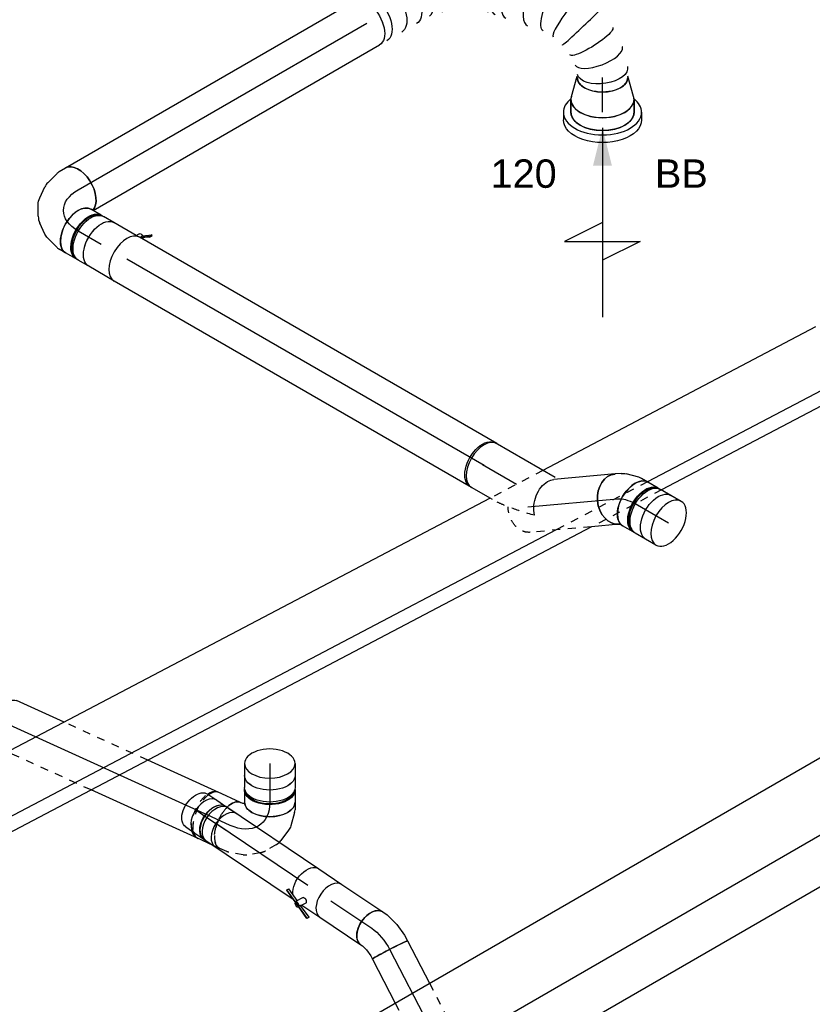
# Model space of a CAD drawing. Extents: x -257677 to 221252, y -185516 to 120782.
# Tile 16 of 171: x -93177 to -90665, y -5633 to -2514. Entities that reach past the tile are written whole.
import ezdxf
from ezdxf.enums import TextEntityAlignment as Align
from ezdxf.lldxf.tags import DXFTag

# ---------------------------------------------------------------- set-up
doc = ezdxf.new("R2010")
doc.units = 0
doc.header["$LTSCALE"] = 50
doc.linetypes.add('STREEPJES', pattern=[0.1, 0.05, -0.05])
doc.layers.get('0').update_dxf_attribs({"linetype": 'CONTINUOUS'})
for name, color, linetype in [('EL6131--', 2, 'CONTINUOUS'), ('EM6131--', 1, 'CONTINUOUS'), ('WL570---_RETOUR', 112, 'CONTINUOUS'), ('WL570---_RETOUR_HL', 8, 'CONTINUOUS'), ('WL570---_RETOUR_RST', 2, 'CONTINUOUS'), ('WL570---_RETOUR_RST_HL', 1, 'CONTINUOUS'), ('WL570---_TOEVOER', 3, 'CONTINUOUS'), ('WM570---_RETOUR_PR', 1, 'CONTINUOUS'), ('WM570---_RETOUR_RST_PR', 1, 'CONTINUOUS'), ('WM570---_TOEVOER_PR', 1, 'CONTINUOUS')]:
    doc.layers.add(name, color=color, linetype=linetype)
doc.styles.add('BURO-018', font='ARIAL.TTF', dxfattribs={"height": 63})
tags = doc.linetypes.add('CENTER2', pattern=[28.575, 19.05, -3.175, 3.175, -3.175]).pattern_tags.tags
tags[10:11] = [DXFTag(74, 4), DXFTag(75, 0), DXFTag(340, '0'), DXFTag(46, 1.0), DXFTag(50, 0.0), DXFTag(44, 0.0), DXFTag(45, 0.0)]
tags[8:9] = [DXFTag(74, 4), DXFTag(75, 0), DXFTag(340, '0'), DXFTag(46, 1.0), DXFTag(50, 0.0), DXFTag(44, 0.0), DXFTag(45, 0.0)]
tags[6:7] = [DXFTag(74, 4), DXFTag(75, 0), DXFTag(340, '0'), DXFTag(46, 1.0), DXFTag(50, 0.0), DXFTag(44, 0.0), DXFTag(45, 0.0)]
tags[4:5] = [DXFTag(74, 4), DXFTag(75, 0), DXFTag(340, '0'), DXFTag(46, 1.0), DXFTag(50, 0.0), DXFTag(44, 0.0), DXFTag(45, 0.0)]

# ---------------------------------------------------------------- blocks, each defined once
blk = doc.blocks.new('*U1730')
at = {"color": 0, "ltscale": 10}
for p, q in [((4.1, 176.8, -2970), (5120.6, 176.8, -2970)), ((126.6, -35.4, -2970), (5243, -35.4, -2970)), ((44.9, -176.8, -2970), (4938.8, -176.8, -2970))]:
    blk.add_line(p, q, dxfattribs=at)
at = {"layer": 'WM570---_TOEVOER_PR', "color": 1, "style": 'BURO-018'}
blk.add_attdef('POSNR', text='', height=90, dxfattribs=at).set_placement((0, 0), align=Align.MIDDLE)
blk = doc.blocks.new('*U1797')
at = {"color": 0, "ltscale": 10}
for p, q in [((0, 80, 826.6), (1307.4, 80, 826.6)), ((0, -80, 826.6), (1307.4, -80, 826.6))]:
    blk.add_line(p, q, dxfattribs=at)
blk.add_ellipse((0, 0, 826.6), major_axis=(0, 80), ratio=0.57735, start_param=3.141593, end_param=6.283185, dxfattribs=at)
at = {"layer": 'WL570---_RETOUR_HL', "linetype": 'CENTER2'}
blk.add_line((0, 0, 826.6), (1307.4, 0, 826.6), dxfattribs=at)
at = {"layer": 'WM570---_RETOUR_PR', "color": 1, "style": 'BURO-018'}
blk.add_attdef('POSNR', text='', height=90, dxfattribs=at).set_placement((0, 0), align=Align.MIDDLE)
blk = doc.blocks.new('*U1798')
at = {"color": 0, "ltscale": 10}
for p, q in [((0, 80, 239.5), (37.7, 80, 239.5)), ((0, -80, 239.5), (37.7, -80, 239.5))]:
    blk.add_line(p, q, dxfattribs=at)
for start_param, end_param in [(0, 3.141593), (3.141593, 6.283185)]:
    blk.add_ellipse((0, 0, 239.5), major_axis=(0, 80), ratio=0.57735, start_param=start_param, end_param=end_param, dxfattribs=at)
at = {"color": 0, "ltscale": 10, "extrusion": (1.38778e-17, 8.01234e-18, -1)}
blk.add_ellipse((37.7, 0, 239.5), major_axis=(0, 80), ratio=0.57735, start_param=0, end_param=3.141593, dxfattribs=at)
at = {"layer": 'WL570---_RETOUR_HL', "linetype": 'CENTER2'}
blk.add_line((0, 0, 239.5), (37.7, 0, 239.5), dxfattribs=at)
at = {"layer": 'WM570---_RETOUR_PR', "color": 1, "style": 'BURO-018'}
blk.add_attdef('POSNR', text='', height=90, dxfattribs=at).set_placement((0, 0), align=Align.MIDDLE)
blk = doc.blocks.new('*U1799')
at = {"color": 0, "ltscale": 10}
for p, q in [((-42.2, 80, 296), (-4.1, 80, 296)), ((4.1, 80, 296), (42.2, 80, 296)), ((-42.2, -80, 296), (-4.1, -80, 296)), ((4.1, -80, 296), (42.2, -80, 296))]:
    blk.add_line(p, q, dxfattribs=at)
at = {"color": 0, "ltscale": 10, "extrusion": (-1.38778e-17, -8.01234e-18, -1)}
for centre, major_axis, start_param, end_param in [((-42.2, 0, 296), (0, 80), 0, 3.141593), ((-4.1, 0, 296), (0, 80), 0, 3.141593), ((4.1, 0, 296), (0, 80), 0, 3.230096), ((4.1, 0, 296), (0, 80), 6.194681, 6.280044), ((4.1, 0, 296), (0, 76), 0.198548, 2.943045), ((42.2, 0, 296), (0, 80), 0, 3.141593)]:
    blk.add_ellipse(centre, major_axis=major_axis, ratio=0.57735, start_param=start_param, end_param=end_param, dxfattribs=at)
at = {"layer": 'WL570---_RETOUR_HL', "linetype": 'CENTER2'}
blk.add_line((-42.2, 0, 296), (42.2, 0, 296), dxfattribs=at)
at = {"layer": 'WM570---_RETOUR_PR', "color": 1, "style": 'BURO-018'}
blk.add_attdef('POSNR', text='', height=90, dxfattribs=at).set_placement((0, 0), align=Align.MIDDLE)
blk = doc.blocks.new('*U1800')
at = {"color": 0, "ltscale": 10}
for p, q in [((-58.7, 76, 350.6), (-66.9, 76, 350.6)), ((-35, 80, 350.6), (-28.3, 80, 350.6)), ((-28.3, 80, 350.6), (-24.5, 81, 350.6)), ((-24.5, 81, 350.6), (-23.4, 81.3, 350.6)), ((52, -61.2, 350.6), (67.6, -50.3, 350.6)), ((-58.7, -76, 350.6), (-66.9, -76, 350.6)), ((-35, -80, 350.6), (-11.7, -80, 350.6)), ((-3, -78.8, 350.6), (37.6, -68, 350.6))]:
    blk.add_line(p, q, dxfattribs=at)
at = {"color": 0, "ltscale": 10, "extrusion": (2.03185e-17, 7.58296e-17, -1)}
for centre, major_axis, ratio, start_param, end_param in [((21.6, 15.2, 350.6), (-46, 65.4), 0.788675, 0.020064, 3.141593), ((11, 7.7, 350.6), (34.1, -73), 0.750739, 6.150885, 6.415485)]:
    blk.add_ellipse(centre, major_axis=major_axis, ratio=ratio, start_param=start_param, end_param=end_param, dxfattribs=at)
at = {"color": 0, "ltscale": 10}
for centre, major_axis, ratio, start_param, end_param in [((-73.2, 0, 350.6), (0, 76), 0.57735, 3.34014, 6.084638), ((-35, 0, 350.6), (0, 80), 0.57735, 3.141593, 6.283185), ((-17.8, 0, 350.6), (10.5, -79.7), 0.646887, 6.198226, 6.368145)]:
    blk.add_ellipse(centre, major_axis=major_axis, ratio=ratio, start_param=start_param, end_param=end_param, dxfattribs=at)
at = {"layer": 'WL570---_RETOUR_HL', "linetype": 'CENTER2'}
blk.add_ellipse((-100.4, 113.2, 350.6), major_axis=(138.7, -80.1), ratio=0.57735, start_param=5.497787, end_param=6.021386, dxfattribs=at)
at = {"layer": 'WM570---_RETOUR_PR', "color": 1, "style": 'BURO-018'}
blk.add_attdef('POSNR', text='', height=90, dxfattribs=at).set_placement((0, 0), align=Align.MIDDLE)
blk = doc.blocks.new('*U1801')
at = {"color": 0, "ltscale": 10}
for p, q in [((1.2, 80, 384.4), (89.4, 80, 384.4)), ((0, -80, 384.4), (194.7, -80, 384.4))]:
    blk.add_line(p, q, dxfattribs=at)
at = {"color": 8, "linetype": 'STREEPJES', "ltscale": 10}
blk.add_line((89.4, 80, 384.4), (284.4, 80, 384.4), dxfattribs=at)
at = {"color": 0, "ltscale": 10}
blk.add_ellipse((0, 0, 384.4), major_axis=(0, 80), ratio=0.788675, start_param=3.141593, end_param=6.263121, dxfattribs=at)
at = {"color": 8, "linetype": 'STREEPJES', "ltscale": 10, "extrusion": (7.1583e-17, 2.14725e-17, -1)}
blk.add_ellipse((284.4, 0, 384.4), major_axis=(0, 80), ratio=0.788675, start_param=0, end_param=1.654824, dxfattribs=at)
at = {"layer": 'WL570---_RETOUR_HL', "linetype": 'CENTER2'}
blk.add_line((0, 0, 384.4), (284.4, 0, 384.4), dxfattribs=at)
at = {"layer": 'WM570---_RETOUR_PR', "color": 1, "style": 'BURO-018'}
blk.add_attdef('POSNR', text='', height=90, dxfattribs=at).set_placement((0, 0), align=Align.MIDDLE)
blk = doc.blocks.new('*U1802')
at = {"color": 0, "ltscale": 10}
for p, q in [((-10.4, 94.3, 742.4), (46.9, 140.3, 742.4)), ((-23.7, -121.7, 742.4), (147.1, 15.6, 742.4))]:
    blk.add_line(p, q, dxfattribs=at)
at = {"color": 8, "linetype": 'STREEPJES', "ltscale": 10}
blk.add_line((-17.6, 88.5, 742.4), (-10.4, 94.3, 742.4), dxfattribs=at)
at = {"color": 0, "ltscale": 10, "extrusion": (1.1593e-17, -1.23584e-16, -1)}
for centre, major_axis, ratio, start_param, end_param in [((97, 78, 742.4), (-50.1, 62.4), 0.57735, 0, 3.141593), ((-101.8, -81.8, 742.4), (68.2, -45.4), 0.697902, 4.14425, 5.715047), ((-101.8, -81.8, 742.4), (68.2, -45.4), 0.697902, 5.715047, 6.065926)]:
    blk.add_ellipse(centre, major_axis=major_axis, ratio=ratio, start_param=start_param, end_param=end_param, dxfattribs=at)
at = {"color": 8, "linetype": 'STREEPJES', "ltscale": 10, "extrusion": (1.1593e-17, -1.23584e-16, -1)}
blk.add_ellipse((-101.8, -81.8, 742.4), major_axis=(123.9, 186.1), ratio=0.201906, start_param=4.929648, end_param=5.715047, dxfattribs=at)
at = {"layer": 'WL570---_RETOUR_HL', "linetype": 'CENTER2'}
blk.add_line((0, 0, 742.4), (97, 78, 742.4), dxfattribs=at)
at = {"layer": 'WM570---_RETOUR_PR', "color": 1, "style": 'BURO-018'}
blk.add_attdef('POSNR', text='', height=90, dxfattribs=at).set_placement((0, 0), align=Align.MIDDLE)
blk = doc.blocks.new('*U1810')
at = {"color": 0, "ltscale": 10}
for p, q in [((338.5, 37.8, 2808.6), (338.3, 37.9, 2808.6)), ((404.2, -0.4, 2808.6), (404.1, -0.3, 2808.6)), ((636.7, -268.5, 2808.6), (636.6, -268.1, 2808.6))]:
    blk.add_line(p, q, dxfattribs=at)
at = {"color": 0, "ltscale": 10, "extrusion": (-3.41963e-17, 8.3842e-17, -1)}
for centre, major_axis, ratio, start_param, end_param in [((0, 0, 2808.6), (0, 80), 0.57735, 0, 3.141593), ((27.1, 0, 2808.6), (0, 80), 0.57735, 0, 3.141593), ((81.3, 0, 2808.6), (0, 80), 0.57735, 0, 3.141593), ((135.5, 0, 2808.6), (0, 80), 0.57735, 0, 3.141593), ((245.5, -11.7, 2808.6), (22.8, 77), 0.31097, 6.256811, 9.398403), ((406.8, -105.6, 2808.6), (-55.7, -57.8), 0.319709, 0.027283, 3.168876), ((537.6, -255, 2808.6), (65.7, 46.4), 0.335802, 3.176657, 6.31825), ((587.5, -405.3, 2808.6), (-80.3, -3.2), 0.205306, 3.121746, 6.263339), ((560.6, -522.8, 2808.6), (69.3, -40), 0.57735, 0, 3.141593), ((571.6, -503.6, 2808.6), (-74.2, 31.1), 0.516642, 3.076168, 6.21776)]:
    blk.add_ellipse(centre, major_axis=major_axis, ratio=ratio, start_param=start_param, end_param=end_param, dxfattribs=at)
at = {"color": 0, "ltscale": 10}
for centre, major_axis, ratio, start_param, end_param in [((188.6, 0, 2808.6), (8.1, 79.9), 0.496894, 3.192205, 6.232573), ((188.6, 0, 2808.6), (8.1, 79.9), 0.496894, 6.232573, 6.333797), ((303.5, -34.4, 2808.6), (-34.9, -72.3), 0.102953, 0.007969, 3.133624), ((358.6, -66.4, 2808.6), (45.6, 66), 0.112359, 0.008715, 3.132878), ((425.9, -127.4, 2808.6), (-60.2, -52.7), 0.415059, 3.141593, 6.283185), ((449.7, -154.6, 2808.6), (-60.2, -52.7), 0.415059, 3.141593, 6.283185), ((497.5, -209.2, 2808.6), (-60.2, -52.7), 0.415059, 3.141593, 6.283185), ((563.2, -300.8, 2808.6), (-73.5, -32.5), 0.162494, 3.157045, 6.267726), ((580.2, -352, 2808.6), (78.3, 18.2), 0.022182, 3.139538, 6.281131), ((584.6, -457.1, 2808.6), (79.3, -13.1), 0.374065, 3.181897, 6.242881), ((584.6, -457.1, 2808.6), (79.3, -13.1), 0.374065, 6.242881, 6.323489)]:
    blk.add_ellipse(centre, major_axis=major_axis, ratio=ratio, start_param=start_param, end_param=end_param, dxfattribs=at)
at = {"layer": 'WM570---_RETOUR_PR', "color": 1, "style": 'BURO-018'}
blk.add_attdef('POSNR', text='', height=90, dxfattribs=at).set_placement((0, 0), align=Align.MIDDLE)
blk = doc.blocks.new('*U1811')
at = {"color": 0, "ltscale": 10}
for p, q in [((0, 80, 2061.7), (1056.3, 80, 2061.7)), ((7.9, -80, 2061.7), (1056.3, -80, 2061.7))]:
    blk.add_line(p, q, dxfattribs=at)
blk.add_ellipse((0, 0, 2061.7), major_axis=(0, 80), ratio=0.57735, start_param=3.301141, end_param=6.283185, dxfattribs=at)
at = {"color": 0, "ltscale": 10, "extrusion": (-3.41963e-17, 8.3842e-17, -1)}
blk.add_ellipse((1056.3, 0, 2061.7), major_axis=(0, 80), ratio=0.57735, start_param=0, end_param=3.141593, dxfattribs=at)
at = {"layer": 'WL570---_RETOUR_HL', "linetype": 'CENTER2'}
blk.add_line((0, 0, 2061.7), (1056.3, 0, 2061.7), dxfattribs=at)
at = {"layer": 'WM570---_RETOUR_PR', "color": 1, "style": 'BURO-018'}
blk.add_attdef('POSNR', text='', height=90, dxfattribs=at).set_placement((0, 0), align=Align.MIDDLE)
blk = doc.blocks.new('*U1812')
at = {"color": 0, "ltscale": 10}
for p, q in [((-40.4, 100, 2970.2), (0, 100, 2970.2)), ((9.6, 98.6, 2970.2), (73.4, 80, 2970.2)), ((9.6, -98.6, 2970.2), (73.4, -80, 2970.2)), ((-40.4, -100, 2970.2), (0, -100, 2970.2))]:
    blk.add_line(p, q, dxfattribs=at)
for centre, major_axis, start_param, end_param in [((-40.4, 0, 2970.2), (0, -100), 3.141593, 6.283185), ((0, 0, 2970.2), (0, -100), 3.138057, 6.286721), ((0, 0, 2970.2), (0, -100), 3.138057, 6.286721), ((0, 0, 2970.2), (0, -100), 3.138057, 6.286721), ((69.6, 0, 2970.2), (0, -80), 3.141593, 6.283185), ((69.6, 0, 2970.2), (0, -80), 3.141593, 6.283185)]:
    blk.add_ellipse(centre, major_axis=major_axis, ratio=0.57735, start_param=start_param, end_param=end_param, dxfattribs=at)
at = {"layer": 'WL570---_RETOUR_RST_HL', "linetype": 'CENTER2'}
for p, q in [((-40.4, 0, 2970.2), (0, 0, 2970.2)), ((0, 0, 2970.2), (69.6, 0, 2970.2))]:
    blk.add_line(p, q, dxfattribs=at)
blk.add_circle((69.6, 0, 2970.2), 0.075, dxfattribs=at)
at = {"layer": 'WM570---_RETOUR_RST_PR', "color": 1, "style": 'BURO-018'}
blk.add_attdef('POSNR', text='', height=90, dxfattribs=at).set_placement((0, 0), align=Align.MIDDLE)
blk = doc.blocks.new('*U1813')
at = {"color": 0, "ltscale": 10}
for p, q in [((-154.3, 76, 1969.3), (-162.5, 76, 1969.3)), ((-130.6, 80, 1969.3), (-107.4, 80, 1969.3)), ((-98.6, 78.8, 1969.3), (-58.1, 68, 1969.3)), ((-43.6, 61.2, 1969.3), (-12.5, 39.3, 1969.3)), ((2.8, 22.7, 1969.3), (21, -8.9, 1969.3)), ((27.8, -30.5, 1969.3), (31.2, -68.4, 1969.3)), ((-154.3, -76, 1969.3), (-162.5, -76, 1969.3)), ((29.8, -84.3, 1969.3), (19, -124.8, 1969.3)), ((15.6, -133, 1969.3), (4, -153.1, 1969.3))]:
    blk.add_line(p, q, dxfattribs=at)
for centre, major_axis, ratio, start_param, end_param in [((-168.8, 0, 1969.3), (0, 76), 0.57735, 3.34014, 6.084638), ((-130.6, 0, 1969.3), (0, 80), 0.57735, 3.141593, 6.283185), ((-113.4, 0, 1969.3), (10.5, 79.7), 0.646887, 6.198226, 6.368145), ((-63.5, -22.6, 1969.3), (59.5, 54.4), 0.803023, 6.107746, 6.458625), ((-49, -69.5, 1969.3), (-80.2, 6.9), 0.750739, 3.009293, 3.273893)]:
    blk.add_ellipse(centre, major_axis=major_axis, ratio=ratio, start_param=start_param, end_param=end_param, dxfattribs=at)
at = {"color": 0, "ltscale": 10, "extrusion": (1.38778e-17, 8.01234e-18, -1)}
for centre, major_axis, ratio, start_param, end_param in [((-84.7, -7.7, 1969.3), (-34.1, -73), 0.750739, 3.009293, 3.273893), ((-51.3, -43.7, 1969.3), (76.9, 24.3), 0.803023, 6.107746, 6.458625), ((-65.3, -113.1, 1969.3), (69.3, -40), 0.57735, 0, 2.982045), ((-56.7, -98.2, 1969.3), (74.3, -30.8), 0.646887, 6.198226, 6.368145)]:
    blk.add_ellipse(centre, major_axis=major_axis, ratio=ratio, start_param=start_param, end_param=end_param, dxfattribs=at)
at = {"layer": 'WL570---_RETOUR_HL', "linetype": 'CENTER2', "extrusion": (1.38778e-17, 8.01234e-18, -1)}
blk.add_ellipse((-196, -113.1, 1969.3), major_axis=(-138.6, -80), ratio=0.57735, start_param=2.356194, end_param=3.926991, dxfattribs=at)
at = {"layer": 'WM570---_RETOUR_PR', "color": 1, "style": 'BURO-018'}
blk.add_attdef('POSNR', text='', height=90, dxfattribs=at).set_placement((0, 0), align=Align.MIDDLE)
blk = doc.blocks.new('*U1824')
at = {"ltscale": 10}
blk.add_hatch(color=0, dxfattribs=at).paths.add_polyline_path([(49, 0), (169, 30), (169, -30)])
at = {"color": 0, "ltscale": 10}
for p, q in [((-40.8, 100, 2998.8), (0, 100, 2998.8)), ((0, 124, 2998.8), (24.5, 124, 2998.8)), ((409, -120, 2998.8), (409, 120, 2998.8)), ((409, 120, 2998.8), (469, 0, 2998.8)), ((49, 0, 2998.8), (649, 0, 2998.8)), ((349, 0, 2998.8), (409, -120, 2998.8)), ((-40.8, -100, 2998.8), (0, -100, 2998.8)), ((0, -124, 2998.8), (24.5, -124, 2998.8))]:
    blk.add_line(p, q, dxfattribs=at)
for centre, major_axis, start_param, end_param in [((-40.8, 0, 2998.8), (0, 100), 0, 0.215214), ((0, 0, 2998.8), (0, 124), 0, 0.633152), ((-40.8, 0, 2998.8), (0, 100), 3.141593, 6.283185), ((0, 0, 2998.8), (0, 124), 3.141593, 6.283185), ((-40.8, 0, 2998.8), (0, 100), 2.926378, 3.141593), ((0, 0, 2998.8), (0, 124), 2.508441, 3.141593)]:
    blk.add_ellipse(centre, major_axis=major_axis, ratio=0.57735, start_param=start_param, end_param=end_param, dxfattribs=at)
at = {"color": 0, "ltscale": 10, "extrusion": (0, 0, -1)}
for centre, major_axis in [((0, 0, 2998.8), (0, 100)), ((24.5, 0, 2998.8), (0, 124))]:
    blk.add_ellipse(centre, major_axis=major_axis, ratio=0.57735, start_param=0, end_param=3.141593, dxfattribs=at)
at = {"layer": 'WL570---_RETOUR_RST', "color": 1, "style": 'BURO-018'}
for tag in ['MC', 'Q']:
    blk.add_attdef(tag, text='', height=90, dxfattribs=at).set_placement((0, 0), align=Align.MIDDLE)
at = {"layer": 'WM570---_RETOUR_RST_PR', "color": 1, "style": 'BURO-018'}
blk.add_attdef('POSNR', text='', height=90, dxfattribs=at).set_placement((0, 0), align=Align.MIDDLE)
blk = doc.blocks.new('*U1841')
at = {"color": 0, "ltscale": 10}
for p, q in [((0, 80, -481.4), (372.4, 80, -481.4)), ((663.7, 80, -481.4), (704.8, 80, -481.4)), ((0, -80, -481.4), (248, -80, -481.4)), ((539.3, -80, -481.4), (704.8, -80, -481.4))]:
    blk.add_line(p, q, dxfattribs=at)
at = {"color": 8, "linetype": 'STREEPJES', "ltscale": 10}
for p, q in [((372.4, 80, -481.4), (663.7, 80, -481.4)), ((248, -80, -481.4), (539.3, -80, -481.4))]:
    blk.add_line(p, q, dxfattribs=at)
at = {"color": 0, "ltscale": 10}
for start_param, end_param in [(5.718309, 6.283185), (3.141593, 3.863966)]:
    blk.add_ellipse((0, 0, -481.4), major_axis=(0, 80), ratio=0.504603, start_param=start_param, end_param=end_param, dxfattribs=at)
at = {"color": 8, "linetype": 'STREEPJES', "ltscale": 10}
blk.add_ellipse((0, 0, -481.4), major_axis=(0, 80), ratio=0.504603, start_param=3.863966, end_param=5.718309, dxfattribs=at)
at = {"color": 0, "ltscale": 10, "extrusion": (7.81554e-17, 9.64322e-17, -1)}
blk.add_ellipse((704.8, 0, -481.4), major_axis=(0, 80), ratio=0.504603, start_param=0, end_param=3.141593, dxfattribs=at)
at = {"layer": 'WL570---_RETOUR_HL', "linetype": 'CENTER2'}
blk.add_line((0, 0, -481.4), (704.8, 0, -481.4), dxfattribs=at)
at = {"layer": 'WM570---_RETOUR_PR', "color": 1, "style": 'BURO-018'}
blk.add_attdef('POSNR', text='', height=90, dxfattribs=at).set_placement((0, 0), align=Align.MIDDLE)
blk = doc.blocks.new('*U1844')
at = {"color": 2, "ltscale": 10}
for p, q in [((-46.7, 80, 1784.2), (46.7, 80, 1784.2)), ((-52.7, -89, 1784.2), (-76.8, -105.9, 1784.2)), ((-74.4, -96.7, 1784.2), (-50.6, -80, 1784.2)), ((-48.4, -81.5, 1784.2), (-72.4, -98.4, 1784.2)), ((-48.4, -81.5, 1784.2), (-52.7, -89, 1784.2)), ((-50.2, -80, 1784.2), (-48.4, -81.5, 1784.2)), ((-47.9, -81.1, 1784.2), (-48.4, -81.5, 1784.2)), ((-46.7, -80, 1784.2), (-35.2, -80, 1784.2)), ((-35.2, -80, 1784.2), (-40.7, -89.6, 1784.2)), ((-35.2, -80, 1784.2), (46.7, -80, 1784.2)), ((-74.4, -96.7, 1784.2), (-78.8, -104.3, 1784.2)), ((-78.8, -104.3, 1784.2), (-76.8, -105.9, 1784.2)), ((-76.8, -105.9, 1784.2), (-72.4, -98.4, 1784.2)), ((-72.4, -98.4, 1784.2), (-74.4, -96.7, 1784.2))]:
    blk.add_line(p, q, dxfattribs=at)
blk.add_ellipse((-46.7, 0, 1784.2), major_axis=(0, 80), ratio=0.57735, start_param=3.141593, end_param=6.283185, dxfattribs=at)
at = {"color": 2, "ltscale": 10, "extrusion": (4.16334e-17, -7.21111e-17, -1)}
for centre, major_axis, start_param, end_param in [((46.7, 0, 1784.2), (0, 80), 0, 3.141593), ((-49, -84.9, 1784.2), (8.26, -4.77), 2.413666, 3.141593), ((-49, -84.9, 1784.2), (8.26, -4.77), 0, 1.692399)]:
    blk.add_ellipse(centre, major_axis=major_axis, ratio=0.57735, start_param=start_param, end_param=end_param, dxfattribs=at)
at = {"layer": 'WL570---_RETOUR', "color": 1, "style": 'BURO-018'}
blk.add_attdef('I', text='', height=90, dxfattribs=at).set_placement((0, 0), align=Align.MIDDLE)
at = {"layer": 'WM570---_RETOUR_PR', "color": 1, "style": 'BURO-018'}
blk.add_attdef('POSNR', text='', height=90, dxfattribs=at).set_placement((0, 0), align=Align.MIDDLE)
blk = doc.blocks.new('*U1849')
at = {"color": 0, "ltscale": 10}
for p, q in [((-42.2, 80, 1847.1), (-4.1, 80, 1847.1)), ((4.1, 80, 1847.1), (42.2, 80, 1847.1)), ((-42.2, -80, 1847.1), (-4.1, -80, 1847.1)), ((4.1, -80, 1847.1), (42.2, -80, 1847.1))]:
    blk.add_line(p, q, dxfattribs=at)
at = {"color": 0, "ltscale": 10, "extrusion": (-1.38778e-17, -8.01234e-18, -1)}
for centre, major_axis, start_param, end_param in [((-42.2, 0, 1847.1), (0, 80), 0, 3.141593), ((-4.1, 0, 1847.1), (0, 80), 0, 3.141593), ((4.1, 0, 1847.1), (0, 80), 0, 3.230096), ((4.1, 0, 1847.1), (0, 80), 6.194681, 6.280044), ((4.1, 0, 1847.1), (0, 76), 0.198548, 2.943045), ((42.2, 0, 1847.1), (0, 80), 0, 3.141593)]:
    blk.add_ellipse(centre, major_axis=major_axis, ratio=0.57735, start_param=start_param, end_param=end_param, dxfattribs=at)
at = {"layer": 'WL570---_RETOUR_HL', "linetype": 'CENTER2'}
blk.add_line((-42.2, 0, 1847.1), (42.2, 0, 1847.1), dxfattribs=at)
at = {"layer": 'WM570---_RETOUR_PR', "color": 1, "style": 'BURO-018'}
blk.add_attdef('POSNR', text='', height=90, dxfattribs=at).set_placement((0, 0), align=Align.MIDDLE)
blk = doc.blocks.new('*U1851')
at = {"color": 8, "linetype": 'STREEPJES', "ltscale": 10}
blk.add_line((0, 80, -525.4), (22.6, 80, -525.4), dxfattribs=at)
at = {"color": 0, "ltscale": 10}
for p, q in [((22.6, 80, -525.4), (79.8, 80, -525.4)), ((0, -80, -525.4), (79.8, -80, -525.4))]:
    blk.add_line(p, q, dxfattribs=at)
at = {"color": 8, "linetype": 'STREEPJES', "ltscale": 10}
blk.add_ellipse((0, 0, -525.4), major_axis=(0, 80), ratio=0.504603, start_param=4.063545, end_param=6.283185, dxfattribs=at)
at = {"color": 0, "ltscale": 10, "extrusion": (9.06403e-17, 2.2402e-16, -1)}
for start_param, end_param in [(0, 0.585011), (2.432265, 3.141593)]:
    blk.add_ellipse((79.8, 0, -525.4), major_axis=(0, 80), ratio=0.504603, start_param=start_param, end_param=end_param, dxfattribs=at)
at = {"color": 8, "linetype": 'STREEPJES', "ltscale": 10, "extrusion": (9.06403e-17, 2.2402e-16, -1)}
blk.add_ellipse((79.8, 0, -525.4), major_axis=(0, 80), ratio=0.504603, start_param=0.585011, end_param=2.432265, dxfattribs=at)
at = {"color": 0, "ltscale": 10}
blk.add_ellipse((0, 0, -525.4), major_axis=(0, 80), ratio=0.504603, start_param=3.141593, end_param=4.063545, dxfattribs=at)
at = {"layer": 'WL570---_RETOUR_HL', "linetype": 'CENTER2'}
blk.add_line((0, 0, -525.4), (79.8, 0, -525.4), dxfattribs=at)
at = {"layer": 'WM570---_RETOUR_PR', "color": 1, "style": 'BURO-018'}
blk.add_attdef('POSNR', text='', height=90, dxfattribs=at).set_placement((0, 0), align=Align.MIDDLE)
blk = doc.blocks.new('*U1852')
at = {"color": 0, "ltscale": 10}
for p, q in [((0, 80, -784.9), (37.7, 80, -784.9)), ((0, -80, -784.9), (37.7, -80, -784.9))]:
    blk.add_line(p, q, dxfattribs=at)
for start_param, end_param in [(0, 3.141593), (3.141593, 6.283185)]:
    blk.add_ellipse((0, 0, -784.9), major_axis=(0, 80), ratio=0.57735, start_param=start_param, end_param=end_param, dxfattribs=at)
at = {"color": 0, "ltscale": 10, "extrusion": (1.11022e-16, -6.16298e-33, -1)}
blk.add_ellipse((37.7, 0, -784.9), major_axis=(0, 80), ratio=0.57735, start_param=0, end_param=3.141593, dxfattribs=at)
at = {"layer": 'WL570---_RETOUR_HL', "linetype": 'CENTER2'}
blk.add_line((0, 0, -784.9), (37.7, 0, -784.9), dxfattribs=at)
at = {"layer": 'WM570---_RETOUR_PR', "color": 1, "style": 'BURO-018'}
blk.add_attdef('POSNR', text='', height=90, dxfattribs=at).set_placement((0, 0), align=Align.MIDDLE)
blk = doc.blocks.new('*U1853')
at = {"color": 0, "ltscale": 10}
for p, q in [((-42.2, 80, -728.4), (-4.1, 80, -728.4)), ((4.1, 80, -728.4), (42.2, 80, -728.4)), ((-42.2, -80, -728.4), (-4.1, -80, -728.4)), ((4.1, -80, -728.4), (42.2, -80, -728.4))]:
    blk.add_line(p, q, dxfattribs=at)
at = {"color": 0, "ltscale": 10, "extrusion": (5.55112e-17, 1.11022e-16, -1)}
for centre, major_axis, start_param, end_param in [((-42.2, 0, -728.4), (0, 80), 0, 3.141593), ((-4.1, 0, -728.4), (0, 80), 0, 3.141593), ((4.1, 0, -728.4), (0, 80), 0, 3.230096), ((4.1, 0, -728.4), (0, 80), 6.194681, 6.280044), ((4.1, 0, -728.4), (0, 76), 0.198548, 2.943045), ((42.2, 0, -728.4), (0, 80), 0, 3.141593)]:
    blk.add_ellipse(centre, major_axis=major_axis, ratio=0.57735, start_param=start_param, end_param=end_param, dxfattribs=at)
at = {"layer": 'WL570---_RETOUR_HL', "linetype": 'CENTER2'}
blk.add_line((-42.2, 0, -728.4), (42.2, 0, -728.4), dxfattribs=at)
at = {"layer": 'WM570---_RETOUR_PR', "color": 1, "style": 'BURO-018'}
blk.add_attdef('POSNR', text='', height=90, dxfattribs=at).set_placement((0, 0), align=Align.MIDDLE)
blk = doc.blocks.new('*U1854')
at = {"color": 0, "ltscale": 10}
for p, q in [((-154.3, 76, -606.1), (-162.5, 76, -606.1)), ((-130.6, 80, -606.1), (-106.7, 80, -606.1)), ((-97.5, 78.7, -606.1), (-55.2, 66.3, -606.1)), ((-41.8, 59.7, -606.1), (-8.7, 35, -606.1)), ((-154.3, -76, -606.1), (-162.5, -76, -606.1)), ((-130.6, -80, -606.1), (-125.7, -80, -606.1)), ((-126.6, -85.4, -606.1), (-129.9, -92.7, -606.1)), ((-125.7, -80, -606.1), (-126.6, -85.4, -606.1))]:
    blk.add_line(p, q, dxfattribs=at)
at = {"color": 8, "linetype": 'STREEPJES', "ltscale": 10}
for p, q in [((3.8, 21.1, -606.1), (24.3, -14, -606.1)), ((30.1, -30.3, -606.1), (36.2, -72.4, -606.1)), ((36, -84.4, -606.1), (28.1, -129.7, -606.1)), ((26.1, -136.1, -606.1), (15.8, -158.8, -606.1))]:
    blk.add_line(p, q, dxfattribs=at)
at = {"color": 0, "ltscale": 10}
for centre, major_axis, ratio, start_param, end_param in [((-168.8, 0, -606.1), (0, 76), 0.57735, 3.34014, 6.084638), ((-130.6, 0, -606.1), (0, 80), 0.57735, 3.141593, 6.283185), ((-113.4, 0, -606.1), (11.4, 79.7), 0.636089, 6.192402, 6.373968), ((-61.8, -25.1, -606.1), (60.1, 53.8), 0.758752, 0.035362, 0.153524)]:
    blk.add_ellipse(centre, major_axis=major_axis, ratio=ratio, start_param=start_param, end_param=end_param, dxfattribs=at)
at = {"color": 0, "ltscale": 10, "extrusion": (5.55112e-17, 1.11022e-16, -1)}
for centre, major_axis, ratio, start_param, end_param in [((-84.1, -8.6, -606.1), (-35.9, -72.2), 0.721831, 3.012813, 3.270373), ((-57.1, -125.8, -606.1), (72.8, -33.1), 0.504603, 2.21964, 3.141593)]:
    blk.add_ellipse(centre, major_axis=major_axis, ratio=ratio, start_param=start_param, end_param=end_param, dxfattribs=at)
at = {"color": 8, "linetype": 'STREEPJES', "ltscale": 10}
for centre, major_axis, ratio, start_param, end_param in [((-61.8, -25.1, -606.1), (60.1, 53.8), 0.758752, 6.129661, 6.318548), ((-44, -77.2, -606.1), (-80.5, 1.2), 0.683782, 3.032193, 3.250992)]:
    blk.add_ellipse(centre, major_axis=major_axis, ratio=ratio, start_param=start_param, end_param=end_param, dxfattribs=at)
at = {"color": 8, "linetype": 'STREEPJES', "ltscale": 10, "extrusion": (5.55112e-17, 1.11022e-16, -1)}
for centre, major_axis, ratio, start_param, end_param in [((-48.1, -48.6, -606.1), (76.1, 26.7), 0.746017, 6.139031, 6.42734), ((-57.1, -125.8, -606.1), (72.8, -33.1), 0.504603, 0, 2.21964), ((-49.6, -109.2, -606.1), (76.8, -23.8), 0.574457, 6.210472, 6.355899)]:
    blk.add_ellipse(centre, major_axis=major_axis, ratio=ratio, start_param=start_param, end_param=end_param, dxfattribs=at)
at = {"layer": 'WL570---_RETOUR_HL', "linetype": 'CENTER2', "extrusion": (5.55112e-17, 1.11022e-16, -1)}
blk.add_ellipse((-187.7, -125.8, -606.1), major_axis=(-129, -94.7), ratio=0.641905, start_param=2.42333, end_param=3.994127, dxfattribs=at)
at = {"layer": 'WM570---_RETOUR_PR', "color": 1, "style": 'BURO-018'}
blk.add_attdef('POSNR', text='', height=90, dxfattribs=at).set_placement((0, 0), align=Align.MIDDLE)
blk = doc.blocks.new('*U1911')
at = {"color": 0, "ltscale": 10}
for p, q in [((-38.7, 62.5, -1226.5), (-3.9, 62.5, -1226.5)), ((3.9, 62.5, -1226.5), (38.7, 62.5, -1226.5)), ((-38.7, -62.5, -1226.5), (-3.9, -62.5, -1226.5)), ((3.9, -62.5, -1226.5), (38.7, -62.5, -1226.5))]:
    blk.add_line(p, q, dxfattribs=at)
for centre in [(-38.7, 0, -1226.5), (-3.9, 0, -1226.5), (3.9, 0, -1226.5), (38.7, 0, -1226.5)]:
    blk.add_ellipse(centre, major_axis=(0, -62.5), ratio=0.619483, start_param=3.141593, end_param=6.283185, dxfattribs=at)
at = {"layer": 'WL570---_RETOUR_HL', "linetype": 'CENTER2'}
blk.add_line((-38.7, 0, -1226.5), (38.7, 0, -1226.5), dxfattribs=at)
at = {"layer": 'WM570---_RETOUR_PR', "color": 1, "style": 'BURO-018'}
blk.add_attdef('POSNR', text='', height=90, dxfattribs=at).set_placement((0, 0), align=Align.MIDDLE)
blk = doc.blocks.new('*U1912')
at = {"color": 0, "ltscale": 10}
for p, q in [((0, 62.5, -1168.6), (34.7, 62.5, -1168.6)), ((0, -62.5, -1168.6), (34.7, -62.5, -1168.6))]:
    blk.add_line(p, q, dxfattribs=at)
at = {"color": 0, "ltscale": 10, "extrusion": (-6.6331e-17, 1.56079e-16, -1)}
blk.add_ellipse((0, 0, -1168.6), major_axis=(0, -62.5), ratio=0.619483, start_param=0, end_param=3.141593, dxfattribs=at)
at = {"color": 0, "ltscale": 10}
blk.add_ellipse((34.7, 0, -1168.6), major_axis=(0, -62.5), ratio=0.619483, start_param=3.141593, end_param=6.283185, dxfattribs=at)
at = {"layer": 'WL570---_RETOUR_HL', "linetype": 'CENTER2'}
blk.add_line((0, 0, -1168.6), (34.7, 0, -1168.6), dxfattribs=at)
at = {"layer": 'WM570---_RETOUR_PR', "color": 1, "style": 'BURO-018'}
blk.add_attdef('POSNR', text='', height=90, dxfattribs=at).set_placement((0, 0), align=Align.MIDDLE)
blk = doc.blocks.new('*U1913')
at = {"color": 0, "ltscale": 10}
for p, q in [((0, 62.5, -1573.1), (155.9, 62.5, -1573.1)), ((0, -62.5, -1573.1), (155.9, -62.5, -1573.1))]:
    blk.add_line(p, q, dxfattribs=at)
blk.add_ellipse((155.9, 0, -1573.1), major_axis=(0, -62.5), ratio=0.619483, start_param=3.141593, end_param=6.283185, dxfattribs=at)
at = {"layer": 'WL570---_RETOUR_HL', "linetype": 'CENTER2'}
blk.add_line((0, 0, -1573.1), (155.9, 0, -1573.1), dxfattribs=at)
at = {"layer": 'WM570---_RETOUR_PR', "color": 1, "style": 'BURO-018'}
blk.add_attdef('POSNR', text='', height=90, dxfattribs=at).set_placement((0, 0), align=Align.MIDDLE)
blk = doc.blocks.new('*U1914')
at = {"color": 2, "ltscale": 10}
for p, q in [((-44.3, 62.5, -1538.1), (44.3, 62.5, -1538.1)), ((-90.6, -49.2, -1538.1), (-87.1, -43.1, -1538.1)), ((-30.9, -71.5, -1538.1), (-90.6, -49.2, -1538.1)), ((-90.6, -50.4, -1538.1), (-90.6, -49.2, -1538.1)), ((-30.9, -72.7, -1538.1), (-90.6, -50.4, -1538.1)), ((-44.5, -59, -1538.1), (-87.1, -43.1, -1538.1)), ((-34, -40.5, -1538.1), (-47.5, -64.3, -1538.1)), ((-17.9, -50.4, -1538.1), (-24.8, -62.5, -1538.1)), ((-30.7, -72.8, -1538.1), (-31.2, -73.6, -1538.1)), ((-27.4, -65.4, -1538.1), (-30.9, -71.5, -1538.1)), ((-30.9, -71.5, -1538.1), (-30.9, -72.7, -1538.1)), ((-30, -71.8, -1538.1), (-30.9, -71.5, -1538.1)), ((11.9, -88.7, -1538.1), (-30.9, -72.7, -1538.1)), ((11.9, -87.5, -1538.1), (-30, -71.8, -1538.1)), ((15.4, -81.3, -1538.1), (-27.4, -65.4, -1538.1)), ((-24.8, -62.5, -1538.1), (-26.6, -65.7, -1538.1)), ((-24.8, -62.5, -1538.1), (44.3, -62.5, -1538.1)), ((11.9, -87.5, -1538.1), (15.4, -81.3, -1538.1)), ((15.4, -82.6, -1538.1), (11.9, -88.7, -1538.1)), ((11.9, -88.7, -1538.1), (11.9, -87.5, -1538.1)), ((15.4, -81.3, -1538.1), (15.4, -82.6, -1538.1))]:
    blk.add_line(p, q, dxfattribs=at)
at = {"color": 2, "ltscale": 10, "extrusion": (-1.54878e-17, 2.30326e-17, -1)}
blk.add_ellipse((-44.3, 0, -1538.1), major_axis=(0, -62.5), ratio=0.619483, start_param=0.628529, end_param=3.141593, dxfattribs=at)
at = {"color": 2, "ltscale": 10}
for centre, major_axis, ratio, start_param, end_param in [((44.3, 0, -1538.1), (0, -62.5), 0.619483, 3.141593, 6.283185), ((-39.4, -69, -1538.1), (-8.17, 4.66), 0.531891, 3.141593, 6.283185), ((-39.4, -69, -1538.1), (-8.17, 4.66), 0.531891, 0, 3.141593)]:
    blk.add_ellipse(centre, major_axis=major_axis, ratio=ratio, start_param=start_param, end_param=end_param, dxfattribs=at)
blk.add_spline([(-33.9, -40.6, -1538.1), (-33.5, -40.1, -1538.1), (-33, -39.8, -1538.1), (-32.5, -39.5, -1538.1), (-31.9, -39.3, -1538.1), (-31.2, -39.1, -1538.1), (-30.5, -39.1, -1538.1), (-29.8, -39.1, -1538.1), (-29, -39.2, -1538.1), (-28.2, -39.3, -1538.1), (-27.3, -39.6, -1538.1), (-26.5, -39.9, -1538.1), (-25.7, -40.2, -1538.1), (-24.8, -40.6, -1538.1), (-24, -41.1, -1538.1), (-23.2, -41.6, -1538.1), (-22.4, -42.2, -1538.1), (-21.7, -42.8, -1538.1), (-21, -43.4, -1538.1), (-20.4, -44.1, -1538.1), (-19.8, -44.7, -1538.1), (-19.3, -45.4, -1538.1), (-18.8, -46, -1538.1), (-18.4, -46.7, -1538.1), (-18.1, -47.3, -1538.1), (-17.9, -47.9, -1538.1), (-17.7, -48.5, -1538.1), (-17.6, -49, -1538.1), (-17.6, -49.5, -1538.1), (-17.7, -49.9, -1538.1), (-17.9, -50.4, -1538.1)], degree=3, dxfattribs=at)
at = {"layer": 'WL570---_RETOUR', "color": 1, "style": 'BURO-018'}
blk.add_attdef('I', text='', height=90, dxfattribs=at).set_placement((0, 0), align=Align.MIDDLE)
at = {"layer": 'WM570---_RETOUR_PR', "color": 1, "style": 'BURO-018'}
blk.add_attdef('POSNR', text='', height=90, dxfattribs=at).set_placement((0, 0), align=Align.MIDDLE)
blk = doc.blocks.new('*U1915')
at = {"color": 0, "ltscale": 10}
for p, q in [((0, 62.5, -1222.7), (355.3, 62.5, -1222.7)), ((0, -62.5, -1222.7), (341.4, -62.5, -1222.7))]:
    blk.add_line(p, q, dxfattribs=at)
at = {"color": 0, "ltscale": 10, "extrusion": (-9.03386e-17, 6.14775e-18, -1)}
blk.add_ellipse((0, 0, -1222.7), major_axis=(0, -62.5), ratio=0.619483, start_param=0, end_param=3.141593, dxfattribs=at)
at = {"layer": 'WL570---_RETOUR_HL', "linetype": 'CENTER2'}
blk.add_line((0, 0, -1222.7), (355.3, 0, -1222.7), dxfattribs=at)
at = {"layer": 'WM570---_RETOUR_PR', "color": 1, "style": 'BURO-018'}
blk.add_attdef('POSNR', text='', height=90, dxfattribs=at).set_placement((0, 0), align=Align.MIDDLE)
blk = doc.blocks.new('*U1917')
at = {"color": 0, "ltscale": 10}
for p, q in [((-40.7, 62.5, -1728.2), (-23.4, 62.5, -1728.2)), ((-19.8, 62.1, -1728.2), (17.7, 54.7, -1728.2)), ((18.9, 54.3, -1728.2), (17.7, 54.7, -1728.2)), ((18.9, 54.3, -1728.2), (57, 40.1, -1728.2)), ((57, 40.1, -1728.2), (57.1, 40, -1728.2)), ((57.1, 40, -1728.2), (75.4, 30, -1728.2)), ((-40.7, -62.5, -1728.2), (-33.9, -62.5, -1728.2)), ((-33.9, -62.5, -1728.2), (-16.1, -66.1, -1728.2)), ((-16.1, -66.1, -1728.2), (5, -73.9, -1728.2)), ((5, -73.9, -1728.2), (15.5, -79.7, -1728.2))]:
    blk.add_line(p, q, dxfattribs=at)
at = {"color": 0, "ltscale": 10, "extrusion": (-6.1553e-17, -7.94297e-18, -1)}
for centre, major_axis, ratio, start_param, end_param in [((-40.7, 0, -1728.2), (0, -62.5), 0.619483, 0, 3.141593), ((-27.7, 0, -1728.2), (6.2, 62.4), 0.539728, 6.229754, 6.336617)]:
    blk.add_ellipse(centre, major_axis=major_axis, ratio=ratio, start_param=start_param, end_param=end_param, dxfattribs=at)
at = {"color": 0, "ltscale": 10}
blk.add_ellipse((45.4, -24.8, -1728.2), major_axis=(-30, -54.9), ratio=0.029792, start_param=3.141593, end_param=6.283185, dxfattribs=at)
at = {"layer": 'WL570---_RETOUR_HL', "linetype": 'CENTER2', "extrusion": (-6.1553e-17, -7.94297e-18, -1)}
blk.add_ellipse((16.3, -84.7, -1728.2), major_axis=(-108.6, 62), ratio=0.531891, start_param=0.750209, end_param=1.535607, dxfattribs=at)
at = {"layer": 'WM570---_RETOUR_PR', "color": 1, "style": 'BURO-018'}
blk.add_attdef('POSNR', text='', height=90, dxfattribs=at).set_placement((0, 0), align=Align.MIDDLE)
blk = doc.blocks.new('*U1919')
at = {"color": 0, "ltscale": 10}
for p, q in [((0, 62.5, -1729.7), (151.3, 62.5, -1729.7)), ((0, -62.5, -1729.7), (156.9, -62.5, -1729.7))]:
    blk.add_line(p, q, dxfattribs=at)
at = {"color": 8, "linetype": 'STREEPJES', "ltscale": 10}
for p, q in [((151.3, 62.5, -1729.7), (264, 62.5, -1729.7)), ((156.9, -62.5, -1729.7), (264, -62.5, -1729.7))]:
    blk.add_line(p, q, dxfattribs=at)
at = {"color": 0, "ltscale": 10, "extrusion": (-5.02142e-17, -3.64746e-17, -1)}
blk.add_ellipse((0, 0, -1729.7), major_axis=(0, -62.5), ratio=0.029792, start_param=0, end_param=3.141593, dxfattribs=at)
at = {"color": 8, "linetype": 'STREEPJES', "ltscale": 10}
blk.add_ellipse((264, 0, -1729.7), major_axis=(0, -62.5), ratio=0.029792, start_param=3.141593, end_param=6.283185, dxfattribs=at)
at = {"layer": 'WL570---_RETOUR_HL', "linetype": 'CENTER2'}
blk.add_line((0, 0, -1729.7), (264, 0, -1729.7), dxfattribs=at)
at = {"layer": 'WM570---_RETOUR_PR', "color": 1, "style": 'BURO-018'}
blk.add_attdef('POSNR', text='', height=90, dxfattribs=at).set_placement((0, 0), align=Align.MIDDLE)
blk = doc.blocks.new('*U2196')
at = {"color": 0, "ltscale": 10}
for p, q in [((-42.2, 115, 1349.4), (714.9, 115, 1349.4)), ((965.7, 115, 1349.4), (3081, 115, 1349.4)), ((-65, 71.6, 1349.4), (742.3, 71.6, 1349.4)), ((1069.8, 71.6, 1349.4), (3058.2, 71.6, 1349.4)), ((42.2, -115, 1349.4), (1018.9, -115, 1349.4)), ((1208.2, -115, 1349.4), (3165.4, -115, 1349.4))]:
    blk.add_line(p, q, dxfattribs=at)
at = {"color": 0, "linetype": 'STREEPJES', "ltscale": 10}
for p, q in [((714.9, 115, 1349.4), (965.7, 115, 1349.4)), ((742.3, 71.6, 1349.4), (1069.8, 71.6, 1349.4)), ((1018.9, -115, 1349.4), (1208.2, -115, 1349.4))]:
    blk.add_line(p, q, dxfattribs=at)
at = {"layer": 'EM6131--', "color": 1, "style": 'BURO-018'}
blk.add_attdef('POSNR', text='', height=90, dxfattribs=at).set_placement((0, 0), align=Align.MIDDLE)

msp = doc.modelspace()

# ---------------------------------------------------------------- block references
at = {"layer": 'EL6131--', "rotation": 207.7206381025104}
msp.add_blockref('*U2196', (-90563.13622, -3569.52452, -1349.3601), dxfattribs=at)
at = {"layer": 'WL570---_RETOUR'}
for name, p, rotation in [('*U1810', (-92076.62011, -2524.92571, -2808.63258), 29.99999999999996), ('*U1811', (-92991.44542, -3053.10036, -2061.68083), 29.99999999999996), ('*U1813', (-93104.58251, -3118.42008, -1969.30479), 150), ('*U1849', (-92954.888, -3204.84625, -1847.07974), 150), ('*U1844', (-92877.84872, -3249.3249, -1784.17743), 150), ('*U1797', (-91705.09614, -3926.41391, -826.62896), 150), ('*U1802', (-91601.95281, -3985.96375, -742.41277), 111.2060231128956), ('*U1800', (-91256.31877, -4030.51768, -350.60366), 150), ('*U1801', (-91282.58955, -4032.86409, -384.43782), 185.1039093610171), ('*U1799', (-91189.42647, -4069.13797, -295.98632), 150), ('*U1798', (-91120.20072, -4109.10548, -239.46373), 150), ('*U1841', (-92578.54517, -5035.07285, 481.44392), 155.5887860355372), ('*U1852', (-92384.27376, -4870.45678, 784.88457), 270), ('*U1853', (-92384.27376, -4950.39179, 728.36198), 270), ('*U1912', (-92615.82295, -5019.30138, 1168.58772), 326.0819721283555), ('*U1851', (-92510.061, -5066.15481, 525.40045), 155.5887860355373), ('*U1911', (-92554.91422, -5060.25818, 1226.50937), 326.0819721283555), ('*U1915', (-92558.89818, -5057.57924, 1222.72078), 326.0819721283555), ('*U1854', (-92384.27376, -5123.24412, 606.13693), 270), ('*U1914', (-92227.27529, -5280.57207, 1538.08027), 326.0819721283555), ('*U1913', (-92190.50205, -5305.29946, 1573.05008), 326.08197212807), ('*U1917', (-92027.39525, -5414.97719, 1728.15781), 326.0819721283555), ('*U1919', (-92003.53458, -5460.92854, 1729.70105), 297.441022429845)]:
    msp.add_blockref(name, p, dxfattribs=dict(at, rotation=rotation))
at = {"layer": 'WL570---_RETOUR_RST', "rotation": 90}
msp.add_blockref('*U1812', (-91329.75091, -2766.95354, -2970.20712), dxfattribs=at)
at = {"layer": 'WL570---_RETOUR_RST'}
ref = msp.add_blockref('*U1824', (-91329.75091, -2807.37012, -2998.78596), dxfattribs=dict(at, rotation=270))
ref.add_attrib('Q', '120', dxfattribs={"color": 1, "height": 90, "style": 'BURO-018'}).set_placement((-91579.75091, -3001.68864), align=Align.MIDDLE)
ref.add_attrib('MC', 'BB', dxfattribs={"color": 1, "height": 90, "style": 'BURO-018'}).set_placement((-91079.75091, -3001.68864), align=Align.MIDDLE)
at = {"layer": 'WL570---_TOEVOER', "rotation": 29.99999999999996}
msp.add_blockref('*U1730', (-92847.03548, -6329.83457, 2970), dxfattribs=at)

doc.saveas('drawing.dxf')
